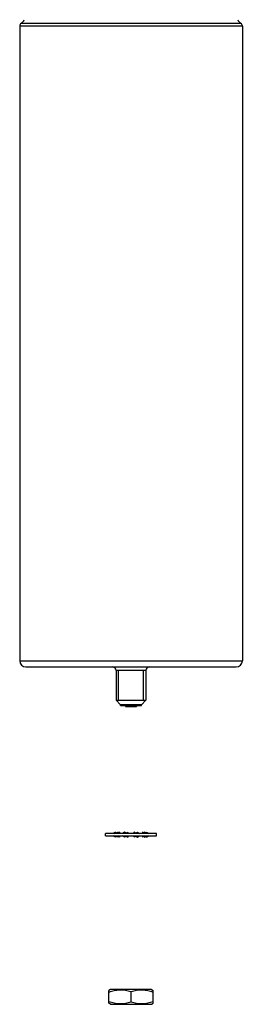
# Model space of a CAD drawing. Header units: millimetres. Extents: x 213 to 307, y 51 to 661.
# Tile 1 of 4: x 215 to 305, y 51 to 448. Entities that reach past the tile are written whole.
import ezdxf

# ---------------------------------------------------------------- set-up
doc = ezdxf.new("R2010")
doc.units = ezdxf.units.MM
doc.header["$LTSCALE"] = 46.71806
doc.layers.get('0').update_dxf_attribs({"linetype": 'CONTINUOUS'})

msp = doc.modelspace()

# ---------------------------------------------------------------- linework, layer by layer
at = {"color": 7}
for p, q in [((215.06, 445.17), (215.06, 189.67)), ((304.86, 445.17), (215.06, 445.17)), ((215.74, 446.43), (304.18, 446.43)), ((304.86, 445.17), (304.86, 189.67)), ((215.06, 189.67), (304.86, 189.67)), ((217.56, 187.17), (302.36, 187.17)), ((265.96, 185.67), (253.96, 185.67)), ((253.96, 185.67), (253.96, 173.72)), ((254.91, 173.72), (254.91, 185.67)), ((265.01, 173.72), (265.01, 185.67)), ((265.96, 185.67), (265.96, 173.72)), ((253.96, 173.72), (265.96, 173.72)), ((255.71, 171.97), (253.96, 173.72)), ((264.21, 171.97), (255.71, 171.97)), ((255.71, 171.67), (255.71, 171.97)), ((255.71, 171.67), (264.21, 171.67)), ((257.71, 171.67), (257.71, 171.17)), ((257.71, 171.17), (262.21, 171.17)), ((257.96, 171.67), (257.96, 171.17)), ((259.71, 171.17), (259.71, 171.67)), ((260.21, 171.67), (260.21, 171.17)), ((261.96, 171.17), (261.96, 171.67)), ((262.21, 171.67), (262.21, 171.17)), ((264.21, 171.97), (265.96, 173.72)), ((264.21, 171.67), (264.21, 171.97)), ((270.21, 120.14), (249.71, 120.14)), ((249.71, 119.14), (249.71, 120.14)), ((249.71, 119.14), (270.21, 119.14)), ((252.64, 119.14), (252.68, 119.13)), ((252.68, 119.13), (252.92, 119.05)), ((253.71, 118.64), (252.75, 119.14)), ((253.71, 120.64), (252.92, 120.22)), ((253.37, 120.14), (254.47, 120.64)), ((253.71, 120.29), (253.71, 120.64)), ((253.71, 118.64), (253.71, 119.14)), ((254.47, 118.64), (253.71, 118.98)), ((254.47, 118.64), (254.3, 119.14)), ((254.47, 120.64), (254.98, 120.14)), ((254.47, 120.64), (254.93, 120.18)), ((254.83, 118.99), (254.47, 118.64)), ((254.89, 119.14), (255.33, 118.64)), ((254.9, 120.21), (255.33, 120.64)), ((255.33, 120.64), (255.5, 120.14)), ((255.5, 119.14), (255.33, 118.64)), ((257.33, 120.64), (256.5, 120.14)), ((257.33, 118.64), (256.5, 119.14)), ((257.33, 118.64), (257.06, 119.14)), ((258.15, 120.14), (257.33, 120.64)), ((258.15, 120.14), (257.33, 120.64)), ((258.03, 119.06), (257.33, 118.64)), ((257.94, 119.11), (258.72, 118.64)), ((258.03, 120.21), (258.72, 120.64)), ((258.03, 120.21), (258.72, 120.64)), ((258.72, 120.64), (259, 120.14)), ((258.72, 118.64), (258.96, 119.14)), ((258.76, 118.7), (259, 119.14)), ((261.16, 120.57), (260.92, 120.14)), ((261.19, 118.64), (260.92, 119.14)), ((261.19, 120.64), (260.96, 120.14)), ((261.97, 120.16), (261.19, 120.64)), ((261.89, 119.06), (261.19, 118.64)), ((261.89, 119.06), (261.19, 118.64)), ((261.76, 119.14), (262.58, 118.64)), ((261.76, 119.14), (262.58, 118.64)), ((261.89, 120.21), (262.58, 120.64)), ((262.58, 120.64), (263.41, 120.14)), ((262.58, 120.64), (262.86, 120.14)), ((262.58, 118.64), (263.41, 119.14)), ((264.58, 120.64), (264.41, 120.14)), ((264.41, 119.14), (264.58, 118.64)), ((264.58, 120.64), (265.03, 120.14)), ((264.58, 118.64), (265.01, 119.06)), ((264.93, 119.14), (265.44, 118.64)), ((264.98, 119.09), (265.44, 118.64)), ((265.44, 120.64), (265.09, 120.28)), ((266.21, 120.29), (265.44, 120.64)), ((265.61, 120.14), (265.44, 120.64)), ((265.44, 118.64), (266.54, 119.14)), ((266.21, 120.64), (267.16, 120.14)), ((266.21, 120.64), (266.21, 120.14)), ((266.21, 118.64), (267, 119.05)), ((266.21, 118.98), (266.21, 118.64)), ((267.24, 120.14), (267, 120.22)), ((267.28, 120.14), (267.24, 120.14)), ((270.21, 119.14), (270.21, 120.14)), ((251.66, 57.32), (250.96, 56.91)), ((250.96, 51.72), (250.96, 56.91)), ((268.26, 57.32), (251.66, 57.32)), ((259.96, 52.31), (259.96, 56.33)), ((268.26, 57.32), (268.96, 56.91)), ((268.96, 51.72), (268.96, 56.91)), ((251.66, 51.32), (250.96, 51.72)), ((268.26, 51.32), (268.96, 51.72)), ((251.66, 51.32), (268.26, 51.32))]:
    msp.add_line(p, q, dxfattribs=at)
for points in [[(252.92, 120.22), (252.68, 120.14), (252.65, 120.14)], [(254.13, 119.14), (254.6, 119.07), (254.86, 118.98), (255.29, 118.67)], [(255.29, 120.6), (254.86, 120.3), (254.83, 120.28)], [(265.79, 120.14), (265.31, 120.2), (265.05, 120.3), (264.62, 120.6)], [(264.62, 118.67), (265.05, 118.98), (265.09, 118.99)], [(267, 119.05), (267.24, 119.13), (267.27, 119.14)]]:
    msp.add_lwpolyline(points, dxfattribs=at)
for centre, radius, start, end in [((216.56, 445.17), 1.5, 123.05, 180), ((213.92, 449.22), 3.34, 303.05, 334.4962), ((306, 449.22), 3.34, 205.5038, 236.95), ((303.36, 445.17), 1.5, 0, 56.95), ((217.56, 189.67), 2.5, 180, 270), ((252.46, 185.67), 1.5, 0, 89.999), ((267.46, 185.67), 1.5, 90.001, 180), ((302.36, 189.67), 2.5, 270, 360)]:
    msp.add_arc(centre, radius, start, end, dxfattribs=at)
for points, knots in [([(259.96, 56.33), (259.23, 56.56), (258.11, 56.84), (256.59, 57.02), (255.44, 57.04), (254.3, 56.96), (252.79, 56.71), (251.68, 56.38), (250.96, 56.13)], [0, 0, 0, 0, 0.250432, 0.375107, 0.499596, 0.624156, 0.74902, 1, 1, 1, 1]), ([(268.96, 56.13), (268.23, 56.38), (267.12, 56.71), (265.61, 56.96), (264.47, 57.04), (263.33, 57.02), (261.81, 56.84), (260.69, 56.56), (259.96, 56.33)], [0, 0, 0, 0, 0.250982, 0.375846, 0.500407, 0.624896, 0.749571, 1, 1, 1, 1]), ([(250.96, 52.5), (251.68, 52.25), (252.79, 51.93), (254.3, 51.68), (255.44, 51.59), (256.59, 51.62), (258.11, 51.8), (259.23, 52.08), (259.96, 52.31)], [0, 0, 0, 0, 0.250982, 0.375846, 0.500407, 0.624896, 0.749571, 1, 1, 1, 1]), ([(259.96, 52.31), (260.69, 52.08), (261.81, 51.8), (263.33, 51.62), (264.47, 51.59), (265.61, 51.68), (267.12, 51.93), (268.23, 52.25), (268.96, 52.5)], [0, 0, 0, 0, 0.250432, 0.375107, 0.499596, 0.624156, 0.74902, 1, 1, 1, 1])]:
    msp.add_open_spline(points, degree=3, knots=knots, dxfattribs=at)

doc.saveas('drawing.dxf')
